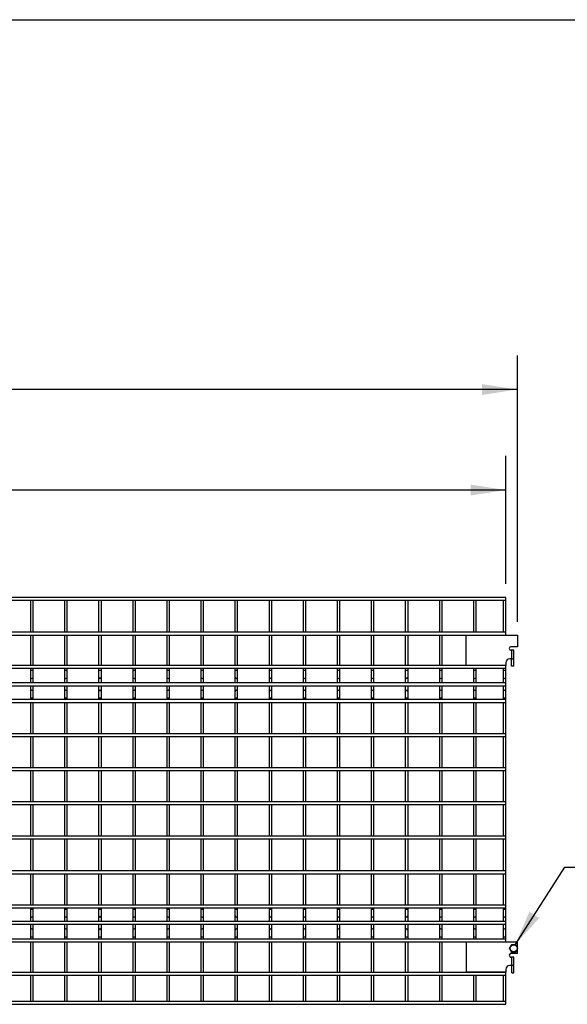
# Model space of a CAD drawing. Header units: inches. Extents: x 0.2 to 10.7, y 0.2 to 8.
# Tile 4 of 24: x 4.1 to 6.1, y 2.1 to 5.7. Entities that reach past the tile are written whole.
import ezdxf

# ---------------------------------------------------------------- set-up
doc = ezdxf.new("R2010")
doc.units = ezdxf.units.IN
doc.header["$MEASUREMENT"] = 0
doc.layers.add('DIMENSIONS', color=140, linetype='Continuous', lineweight=25)
doc.layers.add('TEXT', color=140, linetype='Continuous', lineweight=25)
doc.styles.add('SLDTEXTSTYLE0', font='TXT', dxfattribs={"width": 0.7})
doc.dimstyles.new('SLDDIMSTYLE0', dxfattribs={"dimtxt": 0.084961, "dimasz": 0.13, "dimexe": 0, "dimexo": 0.0625, "dimgap": 0.02124, "dimtad": 0, "dimtih": 1, "dimtoh": 1, "dimlfac": 16, "dimrnd": 1e-09, "dimzin": 12, "dimdsep": 46, "dimtxsty": 'SLDTEXTSTYLE0', "dimsah": 1, "dimcen": 0.09, "dimadec": 0, "dimazin": 3, "dimtfac": 1, "dimtofl": 0, "dimtmove": 0, "dimatfit": 3, "dimfxl": 0, "dimfrac": 2, "dimtolj": 1, "dimtzin": 12, "dimarcsym": 0})
doc.dimstyles.new('SLDDIMSTYLE2', dxfattribs={"dimtxt": 0.18, "dimasz": 0.13, "dimexe": 0, "dimexo": 0.0625, "dimgap": 0, "dimtad": 0, "dimtih": 1, "dimtoh": 1, "dimdec": 0, "dimrnd": 1e-09, "dimzin": 0, "dimdsep": 46, "dimtxsty": 'Standard', "dimsah": 1, "dimcen": 0.09, "dimadec": 0, "dimazin": 0, "dimtfac": 0.13, "dimtdec": 0, "dimtofl": 0, "dimtmove": 0, "dimatfit": 3, "dimfxl": 0, "dimfrac": 2, "dimtolj": 1, "dimtzin": 0, "dimarcsym": 0})

# ---------------------------------------------------------------- blocks, each defined once
blk = doc.blocks.new('_D')
at = {"layer": 'DIMENSIONS'}
for p, q in [((1.551, 3.6034), (1.551, 4.0721)), ((5.9204, 3.6034), (5.9204, 4.0721)), ((1.551, 3.9471), (3.3685, 3.9471)), ((3.4836, 3.9471), (3.4551, 3.9471)), ((3.4551, 3.9471), (3.4551, 3.8121)), ((3.8774, 3.9471), (3.906, 3.9471)), ((3.906, 3.9471), (3.906, 3.8121)), ((5.9204, 3.9471), (3.9926, 3.9471)), ((3.4551, 3.8121), (3.4836, 3.8121)), ((3.906, 3.8121), (3.8774, 3.8121))]:
    blk.add_line(p, q, dxfattribs=at)
for points in [[(1.551, 3.9471), (1.681, 3.9271), (1.681, 3.9671)], [(5.9204, 3.9471), (5.7904, 3.9671), (5.7904, 3.9271)]]:
    blk.add_solid(points, dxfattribs=at)
at = {"layer": 'DIMENSIONS', "char_height": 0.08333, "attachment_point": 1, "style": 'SLDTEXTSTYLE0'}
for s, insert in [('69.91', (3.519, 4.0736)), ('1775.7', (3.4836, 3.9195))]:
    blk.add_mtext(s, dxfattribs=dict(at, insert=insert))
blk = doc.blocks.new('_D_1')
at = {"layer": 'DIMENSIONS'}
for p, q in [((1.5092, 3.4644), (1.5092, 4.4407)), ((5.9622, 3.4644), (5.9622, 4.4407)), ((1.5092, 4.3157), (3.3685, 4.3157)), ((3.4836, 4.3157), (3.4551, 4.3157)), ((3.4551, 4.3157), (3.4551, 4.1807)), ((3.8774, 4.3157), (3.906, 4.3157)), ((3.906, 4.3157), (3.906, 4.1807)), ((5.9622, 4.3157), (3.9926, 4.3157)), ((3.4551, 4.1807), (3.4836, 4.1807)), ((3.906, 4.1807), (3.8774, 4.1807))]:
    blk.add_line(p, q, dxfattribs=at)
for points in [[(1.5092, 4.3157), (1.6392, 4.2957), (1.6392, 4.3357)], [(5.9622, 4.3157), (5.8322, 4.3357), (5.8322, 4.2957)]]:
    blk.add_solid(points, dxfattribs=at)
at = {"layer": 'DIMENSIONS', "char_height": 0.08333, "attachment_point": 1, "style": 'SLDTEXTSTYLE0'}
for s, insert in [('71.25', (3.519, 4.4422)), ('1809.7', (3.4836, 4.2881))]:
    blk.add_mtext(s, dxfattribs=dict(at, insert=insert))

msp = doc.modelspace()

# ---------------------------------------------------------------- linework, layer by layer
for p, q in [((5.92036, 3.55344), (1.55098, 3.55344)), ((1.55098, 3.54344), (5.92036, 3.54344)), ((4.17598, 3.54344), (4.17598, 3.42532)), ((4.18598, 3.42532), (4.18598, 3.54344)), ((4.30098, 3.54344), (4.30098, 3.42532)), ((4.31098, 3.42532), (4.31098, 3.54344)), ((4.42598, 3.54344), (4.42598, 3.42532)), ((4.43598, 3.42532), (4.43598, 3.54344)), ((4.55098, 3.54344), (4.55098, 3.42532)), ((4.56098, 3.42532), (4.56098, 3.54344)), ((4.67598, 3.54344), (4.67598, 3.42532)), ((4.68598, 3.42532), (4.68598, 3.54344)), ((4.80098, 3.54344), (4.80098, 3.42532)), ((4.81098, 3.42532), (4.81098, 3.54344)), ((4.92598, 3.54344), (4.92598, 3.42532)), ((4.93598, 3.42532), (4.93598, 3.54344)), ((5.05098, 3.54344), (5.05098, 3.42532)), ((5.06098, 3.42532), (5.06098, 3.54344)), ((5.17598, 3.54344), (5.17598, 3.42532)), ((5.18598, 3.42532), (5.18598, 3.54344)), ((5.30098, 3.54344), (5.30098, 3.42532)), ((5.31098, 3.42532), (5.31098, 3.54344)), ((5.42598, 3.54344), (5.42598, 3.42532)), ((5.43598, 3.42532), (5.43598, 3.54344)), ((5.55098, 3.54344), (5.55098, 3.42532)), ((5.56098, 3.42532), (5.56098, 3.54344)), ((5.67598, 3.54344), (5.67598, 3.42532)), ((5.68598, 3.42532), (5.68598, 3.54344)), ((5.80098, 3.54344), (5.80098, 3.42532)), ((5.81098, 3.42532), (5.81098, 3.54344)), ((5.91036, 3.54344), (5.91036, 3.42532)), ((5.92036, 3.54344), (5.92036, 3.55344)), ((5.92036, 3.42532), (5.92036, 3.54344)), ((5.92036, 3.42532), (1.55098, 3.42532)), ((1.55098, 3.41532), (5.92036, 3.41532)), ((4.17598, 3.41532), (4.17598, 3.30344)), ((4.18598, 3.30344), (4.18598, 3.41532)), ((4.30098, 3.41532), (4.30098, 3.30344)), ((4.31098, 3.30344), (4.31098, 3.41532)), ((4.42598, 3.41532), (4.42598, 3.30344)), ((4.43598, 3.30344), (4.43598, 3.41532)), ((4.55098, 3.41532), (4.55098, 3.30344)), ((4.56098, 3.30344), (4.56098, 3.41532)), ((4.67598, 3.41532), (4.67598, 3.30344)), ((4.68598, 3.30344), (4.68598, 3.41532)), ((4.80098, 3.41532), (4.80098, 3.30344)), ((4.81098, 3.30344), (4.81098, 3.41532)), ((4.92598, 3.41532), (4.92598, 3.30344)), ((4.93598, 3.30344), (4.93598, 3.41532)), ((5.05098, 3.41532), (5.05098, 3.30344)), ((5.06098, 3.30344), (5.06098, 3.41532)), ((5.17598, 3.41532), (5.17598, 3.30344)), ((5.18598, 3.30344), (5.18598, 3.41532)), ((5.30098, 3.41532), (5.30098, 3.30344)), ((5.31098, 3.30344), (5.31098, 3.41532)), ((5.42598, 3.41532), (5.42598, 3.30344)), ((5.43598, 3.30344), (5.43598, 3.41532)), ((5.55098, 3.41532), (5.55098, 3.30344)), ((5.56098, 3.30344), (5.56098, 3.41532)), ((5.67598, 3.41532), (5.67598, 3.30344)), ((5.68598, 3.30344), (5.68598, 3.41532)), ((5.77467, 3.30407), (5.77467, 3.41438)), ((5.77467, 3.41438), (5.96217, 3.41438)), ((5.80098, 3.41532), (5.80098, 3.41438)), ((5.81098, 3.41438), (5.81098, 3.41532)), ((5.91036, 3.41532), (5.91036, 3.41438)), ((5.92036, 3.41532), (5.92036, 3.42532)), ((5.92036, 3.41438), (5.92036, 3.41532)), ((5.96217, 3.41438), (5.96217, 3.37219)), ((5.96217, 3.37219), (5.93842, 3.37219)), ((5.94117, 3.35969), (5.93842, 3.35969)), ((5.94117, 3.35969), (5.94117, 3.32844)), ((5.94954, 3.35969), (5.94117, 3.35969)), ((5.94954, 3.32844), (5.94954, 3.35969)), ((5.94117, 3.32844), (5.93398, 3.32844)), ((5.94117, 3.32844), (5.94954, 3.32844)), ((5.94117, 3.30107), (5.94117, 3.32844)), ((5.94954, 3.30107), (5.94954, 3.32844)), ((5.92036, 3.30344), (1.55098, 3.30344)), ((1.55098, 3.29344), (5.92036, 3.29344)), ((4.17598, 3.29344), (4.17598, 3.28513)), ((4.18598, 3.28513), (4.18598, 3.29344)), ((4.30098, 3.29344), (4.30098, 3.28513)), ((4.31098, 3.28513), (4.31098, 3.29344)), ((4.42598, 3.29344), (4.42598, 3.28513)), ((4.43598, 3.28513), (4.43598, 3.29344)), ((4.55098, 3.29344), (4.55098, 3.28513)), ((4.56098, 3.28513), (4.56098, 3.29344)), ((4.67598, 3.29344), (4.67598, 3.28513)), ((4.68598, 3.28513), (4.68598, 3.29344)), ((4.80098, 3.29344), (4.80098, 3.28513)), ((4.81098, 3.28513), (4.81098, 3.29344)), ((4.92598, 3.29344), (4.92598, 3.28513)), ((4.93598, 3.28513), (4.93598, 3.29344)), ((5.05098, 3.29344), (5.05098, 3.28513)), ((5.06098, 3.28513), (5.06098, 3.29344)), ((5.17598, 3.29344), (5.17598, 3.28513)), ((5.18598, 3.28513), (5.18598, 3.29344)), ((5.30098, 3.29344), (5.30098, 3.28513)), ((5.31098, 3.28513), (5.31098, 3.29344)), ((5.42598, 3.29344), (5.42598, 3.28513)), ((5.43598, 3.28513), (5.43598, 3.29344)), ((5.55098, 3.29344), (5.55098, 3.28513)), ((5.56098, 3.28513), (5.56098, 3.29344)), ((5.67598, 3.29344), (5.67598, 3.28513)), ((5.68598, 3.28513), (5.68598, 3.29344)), ((5.92036, 3.30407), (5.77467, 3.30407)), ((5.80098, 3.30407), (5.80098, 3.30344)), ((5.80098, 3.29344), (5.80098, 3.28513)), ((5.81098, 3.30344), (5.81098, 3.30407)), ((5.81098, 3.28513), (5.81098, 3.29344)), ((5.91036, 3.30407), (5.91036, 3.30344)), ((5.91036, 3.29344), (5.91036, 3.28513)), ((5.92036, 3.31482), (5.92036, 3.30407)), ((5.92036, 3.30344), (5.92036, 3.30407)), ((5.92036, 3.29344), (5.92036, 3.30344)), ((5.92036, 3.28513), (5.92036, 3.29344)), ((5.94954, 3.30107), (5.94117, 3.30107)), ((4.17598, 3.28513), (4.17598, 3.26048)), ((4.18098, 3.28513), (4.17598, 3.28513)), ((4.17598, 3.26048), (4.17598, 3.23958)), ((4.18598, 3.28513), (4.18098, 3.28513)), ((4.18598, 3.26048), (4.18598, 3.28513)), ((4.18598, 3.23958), (4.18598, 3.26048)), ((4.30098, 3.28513), (4.30098, 3.26048)), ((4.30598, 3.28513), (4.30098, 3.28513)), ((4.30098, 3.26048), (4.30098, 3.23958)), ((4.31098, 3.28513), (4.30598, 3.28513)), ((4.31098, 3.26048), (4.31098, 3.28513)), ((4.31098, 3.23958), (4.31098, 3.26048)), ((4.42598, 3.28513), (4.42598, 3.26048)), ((4.43098, 3.28513), (4.42598, 3.28513)), ((4.42598, 3.26048), (4.42598, 3.23958)), ((4.43598, 3.28513), (4.43098, 3.28513)), ((4.43598, 3.26048), (4.43598, 3.28513)), ((4.43598, 3.23958), (4.43598, 3.26048)), ((4.55098, 3.28513), (4.55098, 3.26048)), ((4.55598, 3.28513), (4.55098, 3.28513)), ((4.55098, 3.26048), (4.55098, 3.23958)), ((4.56098, 3.28513), (4.55598, 3.28513)), ((4.56098, 3.26048), (4.56098, 3.28513)), ((4.56098, 3.23958), (4.56098, 3.26048)), ((4.67598, 3.28513), (4.67598, 3.26048)), ((4.68098, 3.28513), (4.67598, 3.28513)), ((4.67598, 3.26048), (4.67598, 3.23958)), ((4.68598, 3.28513), (4.68098, 3.28513)), ((4.68598, 3.26048), (4.68598, 3.28513)), ((4.68598, 3.23958), (4.68598, 3.26048)), ((4.80098, 3.28513), (4.80098, 3.26048)), ((4.80598, 3.28513), (4.80098, 3.28513)), ((4.80098, 3.26048), (4.80098, 3.23958)), ((4.81098, 3.28513), (4.80598, 3.28513)), ((4.81098, 3.26048), (4.81098, 3.28513)), ((4.81098, 3.23958), (4.81098, 3.26048)), ((4.92598, 3.28513), (4.92598, 3.26048)), ((4.93098, 3.28513), (4.92598, 3.28513)), ((4.92598, 3.26048), (4.92598, 3.23958)), ((4.93598, 3.28513), (4.93098, 3.28513)), ((4.93598, 3.26048), (4.93598, 3.28513)), ((4.93598, 3.23958), (4.93598, 3.26048)), ((5.05098, 3.28513), (5.05098, 3.26048)), ((5.05598, 3.28513), (5.05098, 3.28513)), ((5.05098, 3.26048), (5.05098, 3.23958)), ((5.06098, 3.28513), (5.05598, 3.28513)), ((5.06098, 3.26048), (5.06098, 3.28513)), ((5.06098, 3.23958), (5.06098, 3.26048)), ((5.17598, 3.28513), (5.17598, 3.26048)), ((5.18098, 3.28513), (5.17598, 3.28513)), ((5.17598, 3.26048), (5.17598, 3.23958)), ((5.18598, 3.28513), (5.18098, 3.28513)), ((5.18598, 3.26048), (5.18598, 3.28513)), ((5.18598, 3.23958), (5.18598, 3.26048)), ((5.30098, 3.28513), (5.30098, 3.26048)), ((5.30598, 3.28513), (5.30098, 3.28513)), ((5.30098, 3.26048), (5.30098, 3.23958)), ((5.31098, 3.28513), (5.30598, 3.28513)), ((5.31098, 3.26048), (5.31098, 3.28513)), ((5.31098, 3.23958), (5.31098, 3.26048)), ((5.42598, 3.28513), (5.42598, 3.26048)), ((5.43098, 3.28513), (5.42598, 3.28513)), ((5.42598, 3.26048), (5.42598, 3.23958)), ((5.43598, 3.28513), (5.43098, 3.28513)), ((5.43598, 3.26048), (5.43598, 3.28513)), ((5.43598, 3.23958), (5.43598, 3.26048)), ((5.55098, 3.28513), (5.55098, 3.26048)), ((5.55598, 3.28513), (5.55098, 3.28513)), ((5.55098, 3.26048), (5.55098, 3.23958)), ((5.56098, 3.28513), (5.55598, 3.28513)), ((5.56098, 3.26048), (5.56098, 3.28513)), ((5.56098, 3.23958), (5.56098, 3.26048)), ((5.67598, 3.28513), (5.67598, 3.26048)), ((5.68098, 3.28513), (5.67598, 3.28513)), ((5.67598, 3.26048), (5.67598, 3.23958)), ((5.68598, 3.28513), (5.68098, 3.28513)), ((5.68598, 3.26048), (5.68598, 3.28513)), ((5.68598, 3.23958), (5.68598, 3.26048)), ((5.80098, 3.28513), (5.80098, 3.26048)), ((5.80598, 3.28513), (5.80098, 3.28513)), ((5.80098, 3.26048), (5.80098, 3.23958)), ((5.81098, 3.28513), (5.80598, 3.28513)), ((5.81098, 3.26048), (5.81098, 3.28513)), ((5.81098, 3.23958), (5.81098, 3.26048)), ((5.91036, 3.28513), (5.91036, 3.26048)), ((5.91536, 3.28513), (5.91036, 3.28513)), ((5.91036, 3.26048), (5.91036, 3.23958)), ((5.92036, 3.28513), (5.91536, 3.28513)), ((5.92036, 3.26048), (5.92036, 3.28513)), ((5.92036, 3.23958), (5.92036, 3.26048)), ((5.92036, 3.23958), (1.55098, 3.23958)), ((1.55098, 3.22958), (5.92036, 3.22958)), ((4.17598, 3.22958), (4.17598, 3.20823)), ((4.18598, 3.20823), (4.18598, 3.22958)), ((4.30098, 3.22958), (4.30098, 3.20823)), ((4.31098, 3.20823), (4.31098, 3.22958)), ((4.42598, 3.22958), (4.42598, 3.20823)), ((4.43598, 3.20823), (4.43598, 3.22958)), ((4.55098, 3.22958), (4.55098, 3.20823)), ((4.56098, 3.20823), (4.56098, 3.22958)), ((4.67598, 3.22958), (4.67598, 3.20823)), ((4.68598, 3.20823), (4.68598, 3.22958)), ((4.80098, 3.22958), (4.80098, 3.20823)), ((4.81098, 3.20823), (4.81098, 3.22958)), ((4.92598, 3.22958), (4.92598, 3.20823)), ((4.93598, 3.20823), (4.93598, 3.22958)), ((5.05098, 3.22958), (5.05098, 3.20823)), ((5.06098, 3.20823), (5.06098, 3.22958)), ((5.17598, 3.22958), (5.17598, 3.20823)), ((5.18598, 3.20823), (5.18598, 3.22958)), ((5.30098, 3.22958), (5.30098, 3.20823)), ((5.31098, 3.20823), (5.31098, 3.22958)), ((5.42598, 3.22958), (5.42598, 3.20823)), ((5.43598, 3.20823), (5.43598, 3.22958)), ((5.55098, 3.22958), (5.55098, 3.20823)), ((5.56098, 3.20823), (5.56098, 3.22958)), ((5.67598, 3.22958), (5.67598, 3.20823)), ((5.68598, 3.20823), (5.68598, 3.22958)), ((5.80098, 3.22958), (5.80098, 3.20823)), ((5.81098, 3.20823), (5.81098, 3.22958)), ((5.91036, 3.22958), (5.91036, 3.20823)), ((5.92036, 3.22958), (5.92036, 3.23958)), ((5.92036, 3.20823), (5.92036, 3.22958)), ((5.92036, 3.17844), (1.55098, 3.17844)), ((4.17598, 3.20823), (4.17598, 3.18357)), ((4.17598, 3.18357), (4.17598, 3.17844)), ((4.18598, 3.18357), (4.17598, 3.18357)), ((4.18598, 3.18357), (4.18598, 3.20823)), ((4.18598, 3.17844), (4.18598, 3.18357)), ((4.30098, 3.20823), (4.30098, 3.18357)), ((4.30098, 3.18357), (4.30098, 3.17844)), ((4.31098, 3.18357), (4.30098, 3.18357)), ((4.31098, 3.18357), (4.31098, 3.20823)), ((4.31098, 3.17844), (4.31098, 3.18357)), ((4.42598, 3.20823), (4.42598, 3.18357)), ((4.42598, 3.18357), (4.42598, 3.17844)), ((4.43598, 3.18357), (4.42598, 3.18357)), ((4.43598, 3.18357), (4.43598, 3.20823)), ((4.43598, 3.17844), (4.43598, 3.18357)), ((4.55098, 3.20823), (4.55098, 3.18357)), ((4.55098, 3.18357), (4.55098, 3.17844)), ((4.56098, 3.18357), (4.55098, 3.18357)), ((4.56098, 3.18357), (4.56098, 3.20823)), ((4.56098, 3.17844), (4.56098, 3.18357)), ((4.67598, 3.20823), (4.67598, 3.18357)), ((4.67598, 3.18357), (4.67598, 3.17844)), ((4.68598, 3.18357), (4.67598, 3.18357)), ((4.68598, 3.18357), (4.68598, 3.20823)), ((4.68598, 3.17844), (4.68598, 3.18357)), ((4.80098, 3.20823), (4.80098, 3.18357)), ((4.80098, 3.18357), (4.80098, 3.17844)), ((4.81098, 3.18357), (4.80098, 3.18357)), ((4.81098, 3.18357), (4.81098, 3.20823)), ((4.81098, 3.17844), (4.81098, 3.18357)), ((4.92598, 3.20823), (4.92598, 3.18357)), ((4.92598, 3.18357), (4.92598, 3.17844)), ((4.93598, 3.18357), (4.92598, 3.18357)), ((4.93598, 3.18357), (4.93598, 3.20823)), ((4.93598, 3.17844), (4.93598, 3.18357)), ((5.05098, 3.20823), (5.05098, 3.18357)), ((5.05098, 3.18357), (5.05098, 3.17844)), ((5.06098, 3.18357), (5.05098, 3.18357)), ((5.06098, 3.18357), (5.06098, 3.20823)), ((5.06098, 3.17844), (5.06098, 3.18357)), ((5.17598, 3.20823), (5.17598, 3.18357)), ((5.17598, 3.18357), (5.17598, 3.17844)), ((5.18598, 3.18357), (5.17598, 3.18357)), ((5.18598, 3.18357), (5.18598, 3.20823)), ((5.18598, 3.17844), (5.18598, 3.18357)), ((5.30098, 3.20823), (5.30098, 3.18357)), ((5.30098, 3.18357), (5.30098, 3.17844)), ((5.31098, 3.18357), (5.30098, 3.18357)), ((5.31098, 3.18357), (5.31098, 3.20823)), ((5.31098, 3.17844), (5.31098, 3.18357)), ((5.42598, 3.20823), (5.42598, 3.18357)), ((5.42598, 3.18357), (5.42598, 3.17844)), ((5.43598, 3.18357), (5.42598, 3.18357)), ((5.43598, 3.18357), (5.43598, 3.20823)), ((5.43598, 3.17844), (5.43598, 3.18357)), ((5.55098, 3.20823), (5.55098, 3.18357)), ((5.55098, 3.18357), (5.55098, 3.17844)), ((5.56098, 3.18357), (5.55098, 3.18357)), ((5.56098, 3.18357), (5.56098, 3.20823)), ((5.56098, 3.17844), (5.56098, 3.18357)), ((5.67598, 3.20823), (5.67598, 3.18357)), ((5.67598, 3.18357), (5.67598, 3.17844)), ((5.68598, 3.18357), (5.67598, 3.18357)), ((5.68598, 3.18357), (5.68598, 3.20823)), ((5.68598, 3.17844), (5.68598, 3.18357)), ((5.80098, 3.20823), (5.80098, 3.18357)), ((5.80098, 3.18357), (5.80098, 3.17844)), ((5.81098, 3.18357), (5.80098, 3.18357)), ((5.81098, 3.18357), (5.81098, 3.20823)), ((5.81098, 3.17844), (5.81098, 3.18357)), ((5.91036, 3.20823), (5.91036, 3.18357)), ((5.91036, 3.18357), (5.91036, 3.17844)), ((5.92036, 3.18357), (5.91036, 3.18357)), ((5.92036, 3.18357), (5.92036, 3.20823)), ((5.92036, 3.17844), (5.92036, 3.18357)), ((5.92036, 3.16844), (5.92036, 3.17844)), ((1.55098, 3.16844), (5.92036, 3.16844)), ((4.17598, 3.16844), (4.17598, 3.05344)), ((4.18598, 3.05344), (4.18598, 3.16844)), ((4.30098, 3.16844), (4.30098, 3.05344)), ((4.31098, 3.05344), (4.31098, 3.16844)), ((4.42598, 3.16844), (4.42598, 3.05344)), ((4.43598, 3.05344), (4.43598, 3.16844)), ((4.55098, 3.16844), (4.55098, 3.05344)), ((4.56098, 3.05344), (4.56098, 3.16844)), ((4.67598, 3.16844), (4.67598, 3.05344)), ((4.68598, 3.05344), (4.68598, 3.16844)), ((4.80098, 3.16844), (4.80098, 3.05344)), ((4.81098, 3.05344), (4.81098, 3.16844)), ((4.92598, 3.16844), (4.92598, 3.05344)), ((4.93598, 3.05344), (4.93598, 3.16844)), ((5.05098, 3.16844), (5.05098, 3.05344)), ((5.06098, 3.05344), (5.06098, 3.16844)), ((5.17598, 3.16844), (5.17598, 3.05344)), ((5.18598, 3.05344), (5.18598, 3.16844)), ((5.30098, 3.16844), (5.30098, 3.05344)), ((5.31098, 3.05344), (5.31098, 3.16844)), ((5.42598, 3.16844), (5.42598, 3.05344)), ((5.43598, 3.05344), (5.43598, 3.16844)), ((5.55098, 3.16844), (5.55098, 3.05344)), ((5.56098, 3.05344), (5.56098, 3.16844)), ((5.67598, 3.16844), (5.67598, 3.05344)), ((5.68598, 3.05344), (5.68598, 3.16844)), ((5.80098, 3.16844), (5.80098, 3.05344)), ((5.81098, 3.05344), (5.81098, 3.16844)), ((5.91036, 3.16844), (5.91036, 3.05344)), ((5.92036, 3.05344), (5.92036, 3.16844)), ((5.92036, 3.05344), (1.55098, 3.05344)), ((1.55098, 3.04344), (5.92036, 3.04344)), ((4.17598, 3.04344), (4.17598, 2.92844)), ((4.18598, 2.92844), (4.18598, 3.04344)), ((4.30098, 3.04344), (4.30098, 2.92844)), ((4.31098, 2.92844), (4.31098, 3.04344)), ((4.42598, 3.04344), (4.42598, 2.92844)), ((4.43598, 2.92844), (4.43598, 3.04344)), ((4.55098, 3.04344), (4.55098, 2.92844)), ((4.56098, 2.92844), (4.56098, 3.04344)), ((4.67598, 3.04344), (4.67598, 2.92844)), ((4.68598, 2.92844), (4.68598, 3.04344)), ((4.80098, 3.04344), (4.80098, 2.92844)), ((4.81098, 2.92844), (4.81098, 3.04344)), ((4.92598, 3.04344), (4.92598, 2.92844)), ((4.93598, 2.92844), (4.93598, 3.04344)), ((5.05098, 3.04344), (5.05098, 2.92844)), ((5.06098, 2.92844), (5.06098, 3.04344)), ((5.17598, 3.04344), (5.17598, 2.92844)), ((5.18598, 2.92844), (5.18598, 3.04344)), ((5.30098, 3.04344), (5.30098, 2.92844)), ((5.31098, 2.92844), (5.31098, 3.04344)), ((5.42598, 3.04344), (5.42598, 2.92844)), ((5.43598, 2.92844), (5.43598, 3.04344)), ((5.55098, 3.04344), (5.55098, 2.92844)), ((5.56098, 2.92844), (5.56098, 3.04344)), ((5.67598, 3.04344), (5.67598, 2.92844)), ((5.68598, 2.92844), (5.68598, 3.04344)), ((5.80098, 3.04344), (5.80098, 2.92844)), ((5.81098, 2.92844), (5.81098, 3.04344)), ((5.91036, 3.04344), (5.91036, 2.92844)), ((5.92036, 3.04344), (5.92036, 3.05344)), ((5.92036, 2.92844), (5.92036, 3.04344)), ((5.92036, 2.92844), (1.55098, 2.92844)), ((5.92036, 2.91844), (5.92036, 2.92844)), ((1.55098, 2.91844), (5.92036, 2.91844)), ((4.17598, 2.91844), (4.17598, 2.80344)), ((4.18598, 2.80344), (4.18598, 2.91844)), ((4.30098, 2.91844), (4.30098, 2.80344)), ((4.31098, 2.80344), (4.31098, 2.91844)), ((4.42598, 2.91844), (4.42598, 2.80344)), ((4.43598, 2.80344), (4.43598, 2.91844)), ((4.55098, 2.91844), (4.55098, 2.80344)), ((4.56098, 2.80344), (4.56098, 2.91844)), ((4.67598, 2.91844), (4.67598, 2.80344)), ((4.68598, 2.80344), (4.68598, 2.91844)), ((4.80098, 2.91844), (4.80098, 2.80344)), ((4.81098, 2.80344), (4.81098, 2.91844)), ((4.92598, 2.91844), (4.92598, 2.80344)), ((4.93598, 2.80344), (4.93598, 2.91844)), ((5.05098, 2.91844), (5.05098, 2.80344)), ((5.06098, 2.80344), (5.06098, 2.91844)), ((5.17598, 2.91844), (5.17598, 2.80344)), ((5.18598, 2.80344), (5.18598, 2.91844)), ((5.30098, 2.91844), (5.30098, 2.80344)), ((5.31098, 2.80344), (5.31098, 2.91844)), ((5.42598, 2.91844), (5.42598, 2.80344)), ((5.43598, 2.80344), (5.43598, 2.91844)), ((5.55098, 2.91844), (5.55098, 2.80344)), ((5.56098, 2.80344), (5.56098, 2.91844)), ((5.67598, 2.91844), (5.67598, 2.80344)), ((5.68598, 2.80344), (5.68598, 2.91844)), ((5.80098, 2.91844), (5.80098, 2.80344)), ((5.81098, 2.80344), (5.81098, 2.91844)), ((5.91036, 2.91844), (5.91036, 2.80344)), ((5.92036, 2.80344), (5.92036, 2.91844)), ((5.92036, 2.80344), (1.55098, 2.80344)), ((1.55098, 2.79344), (5.92036, 2.79344)), ((4.17598, 2.79344), (4.17598, 2.67844)), ((4.18598, 2.67844), (4.18598, 2.79344)), ((4.30098, 2.79344), (4.30098, 2.67844)), ((4.31098, 2.67844), (4.31098, 2.79344)), ((4.42598, 2.79344), (4.42598, 2.67844)), ((4.43598, 2.67844), (4.43598, 2.79344)), ((4.55098, 2.79344), (4.55098, 2.67844)), ((4.56098, 2.67844), (4.56098, 2.79344)), ((4.67598, 2.79344), (4.67598, 2.67844)), ((4.68598, 2.67844), (4.68598, 2.79344)), ((4.80098, 2.79344), (4.80098, 2.67844)), ((4.81098, 2.67844), (4.81098, 2.79344)), ((4.92598, 2.79344), (4.92598, 2.67844)), ((4.93598, 2.67844), (4.93598, 2.79344)), ((5.05098, 2.79344), (5.05098, 2.67844)), ((5.06098, 2.67844), (5.06098, 2.79344)), ((5.17598, 2.79344), (5.17598, 2.67844)), ((5.18598, 2.67844), (5.18598, 2.79344)), ((5.30098, 2.79344), (5.30098, 2.67844)), ((5.31098, 2.67844), (5.31098, 2.79344)), ((5.42598, 2.79344), (5.42598, 2.67844)), ((5.43598, 2.67844), (5.43598, 2.79344)), ((5.55098, 2.79344), (5.55098, 2.67844)), ((5.56098, 2.67844), (5.56098, 2.79344)), ((5.67598, 2.79344), (5.67598, 2.67844)), ((5.68598, 2.67844), (5.68598, 2.79344)), ((5.80098, 2.79344), (5.80098, 2.67844)), ((5.81098, 2.67844), (5.81098, 2.79344)), ((5.91036, 2.79344), (5.91036, 2.67844)), ((5.92036, 2.79344), (5.92036, 2.80344)), ((5.92036, 2.67844), (5.92036, 2.79344)), ((5.92036, 2.67844), (1.55098, 2.67844)), ((5.92036, 2.66844), (5.92036, 2.67844)), ((1.55098, 2.66844), (5.92036, 2.66844)), ((4.17598, 2.66844), (4.17598, 2.55032)), ((4.18598, 2.55032), (4.18598, 2.66844)), ((4.30098, 2.66844), (4.30098, 2.55032)), ((4.31098, 2.55032), (4.31098, 2.66844)), ((4.42598, 2.66844), (4.42598, 2.55032)), ((4.43598, 2.55032), (4.43598, 2.66844)), ((4.55098, 2.66844), (4.55098, 2.55032)), ((4.56098, 2.55032), (4.56098, 2.66844)), ((4.67598, 2.66844), (4.67598, 2.55032)), ((4.68598, 2.55032), (4.68598, 2.66844)), ((4.80098, 2.66844), (4.80098, 2.55032)), ((4.81098, 2.55032), (4.81098, 2.66844)), ((4.92598, 2.66844), (4.92598, 2.55032)), ((4.93598, 2.55032), (4.93598, 2.66844)), ((5.05098, 2.66844), (5.05098, 2.55032)), ((5.06098, 2.55032), (5.06098, 2.66844)), ((5.17598, 2.66844), (5.17598, 2.55032)), ((5.18598, 2.55032), (5.18598, 2.66844)), ((5.30098, 2.66844), (5.30098, 2.55032)), ((5.31098, 2.55032), (5.31098, 2.66844)), ((5.42598, 2.66844), (5.42598, 2.55032)), ((5.43598, 2.55032), (5.43598, 2.66844)), ((5.55098, 2.66844), (5.55098, 2.55032)), ((5.56098, 2.55032), (5.56098, 2.66844)), ((5.67598, 2.66844), (5.67598, 2.55032)), ((5.68598, 2.55032), (5.68598, 2.66844)), ((5.80098, 2.66844), (5.80098, 2.55032)), ((5.81098, 2.55032), (5.81098, 2.66844)), ((5.91036, 2.66844), (5.91036, 2.55032)), ((5.92036, 2.55032), (5.92036, 2.66844)), ((5.92036, 2.55032), (1.55098, 2.55032)), ((1.55098, 2.54032), (5.92036, 2.54032)), ((4.17598, 2.54032), (4.17598, 2.42532)), ((4.18598, 2.42532), (4.18598, 2.54032)), ((4.30098, 2.54032), (4.30098, 2.42532)), ((4.31098, 2.42532), (4.31098, 2.54032)), ((4.42598, 2.54032), (4.42598, 2.42532)), ((4.43598, 2.42532), (4.43598, 2.54032)), ((4.55098, 2.54032), (4.55098, 2.42532)), ((4.56098, 2.42532), (4.56098, 2.54032)), ((4.67598, 2.54032), (4.67598, 2.42532)), ((4.68598, 2.42532), (4.68598, 2.54032)), ((4.80098, 2.54032), (4.80098, 2.42532)), ((4.81098, 2.42532), (4.81098, 2.54032)), ((4.92598, 2.54032), (4.92598, 2.42532)), ((4.93598, 2.42532), (4.93598, 2.54032)), ((5.05098, 2.54032), (5.05098, 2.42532)), ((5.06098, 2.42532), (5.06098, 2.54032)), ((5.17598, 2.54032), (5.17598, 2.42532)), ((5.18598, 2.42532), (5.18598, 2.54032)), ((5.30098, 2.54032), (5.30098, 2.42532)), ((5.31098, 2.42532), (5.31098, 2.54032)), ((5.42598, 2.54032), (5.42598, 2.42532)), ((5.43598, 2.42532), (5.43598, 2.54032)), ((5.55098, 2.54032), (5.55098, 2.42532)), ((5.56098, 2.42532), (5.56098, 2.54032)), ((5.67598, 2.54032), (5.67598, 2.42532)), ((5.68598, 2.42532), (5.68598, 2.54032)), ((5.80098, 2.54032), (5.80098, 2.42532)), ((5.81098, 2.42532), (5.81098, 2.54032)), ((5.91036, 2.54032), (5.91036, 2.42532)), ((5.92036, 2.54032), (5.92036, 2.55032)), ((5.92036, 2.42532), (5.92036, 2.54032)), ((5.92036, 2.42532), (1.55098, 2.42532)), ((5.92036, 2.41532), (5.92036, 2.42532)), ((1.55098, 2.41532), (5.92036, 2.41532)), ((4.17598, 2.41532), (4.17598, 2.41013)), ((4.17598, 2.41013), (4.17598, 2.38548)), ((4.17598, 2.41013), (4.18598, 2.41013)), ((4.17598, 2.38548), (4.17598, 2.36458)), ((4.18598, 2.41013), (4.18598, 2.41532)), ((4.18598, 2.38548), (4.18598, 2.41013)), ((4.18598, 2.36458), (4.18598, 2.38548)), ((4.30098, 2.41532), (4.30098, 2.41013)), ((4.30098, 2.41013), (4.30098, 2.38548)), ((4.30098, 2.41013), (4.31098, 2.41013)), ((4.30098, 2.38548), (4.30098, 2.36458)), ((4.31098, 2.41013), (4.31098, 2.41532)), ((4.31098, 2.38548), (4.31098, 2.41013)), ((4.31098, 2.36458), (4.31098, 2.38548)), ((4.42598, 2.41532), (4.42598, 2.41013)), ((4.42598, 2.41013), (4.42598, 2.38548)), ((4.42598, 2.41013), (4.43598, 2.41013)), ((4.42598, 2.38548), (4.42598, 2.36458)), ((4.43598, 2.41013), (4.43598, 2.41532)), ((4.43598, 2.38548), (4.43598, 2.41013)), ((4.43598, 2.36458), (4.43598, 2.38548)), ((4.55098, 2.41532), (4.55098, 2.41013)), ((4.55098, 2.41013), (4.55098, 2.38548)), ((4.55098, 2.41013), (4.56098, 2.41013)), ((4.55098, 2.38548), (4.55098, 2.36458)), ((4.56098, 2.41013), (4.56098, 2.41532)), ((4.56098, 2.38548), (4.56098, 2.41013)), ((4.56098, 2.36458), (4.56098, 2.38548)), ((4.67598, 2.41532), (4.67598, 2.41013)), ((4.67598, 2.41013), (4.67598, 2.38548)), ((4.67598, 2.41013), (4.68598, 2.41013)), ((4.67598, 2.38548), (4.67598, 2.36458)), ((4.68598, 2.41013), (4.68598, 2.41532)), ((4.68598, 2.38548), (4.68598, 2.41013)), ((4.68598, 2.36458), (4.68598, 2.38548)), ((4.80098, 2.41532), (4.80098, 2.41013)), ((4.80098, 2.41013), (4.80098, 2.38548)), ((4.80098, 2.41013), (4.81098, 2.41013)), ((4.80098, 2.38548), (4.80098, 2.36458)), ((4.81098, 2.41013), (4.81098, 2.41532)), ((4.81098, 2.38548), (4.81098, 2.41013)), ((4.81098, 2.36458), (4.81098, 2.38548)), ((4.92598, 2.41532), (4.92598, 2.41013)), ((4.92598, 2.41013), (4.92598, 2.38548)), ((4.92598, 2.41013), (4.93598, 2.41013)), ((4.92598, 2.38548), (4.92598, 2.36458)), ((4.93598, 2.41013), (4.93598, 2.41532)), ((4.93598, 2.38548), (4.93598, 2.41013)), ((4.93598, 2.36458), (4.93598, 2.38548)), ((5.05098, 2.41532), (5.05098, 2.41013)), ((5.05098, 2.41013), (5.05098, 2.38548)), ((5.05098, 2.41013), (5.06098, 2.41013)), ((5.05098, 2.38548), (5.05098, 2.36458)), ((5.06098, 2.41013), (5.06098, 2.41532)), ((5.06098, 2.38548), (5.06098, 2.41013)), ((5.06098, 2.36458), (5.06098, 2.38548)), ((5.17598, 2.41532), (5.17598, 2.41013)), ((5.17598, 2.41013), (5.17598, 2.38548)), ((5.17598, 2.41013), (5.18598, 2.41013)), ((5.17598, 2.38548), (5.17598, 2.36458)), ((5.18598, 2.41013), (5.18598, 2.41532)), ((5.18598, 2.38548), (5.18598, 2.41013)), ((5.18598, 2.36458), (5.18598, 2.38548)), ((5.30098, 2.41532), (5.30098, 2.41013)), ((5.30098, 2.41013), (5.30098, 2.38548)), ((5.30098, 2.41013), (5.31098, 2.41013)), ((5.30098, 2.38548), (5.30098, 2.36458)), ((5.31098, 2.41013), (5.31098, 2.41532)), ((5.31098, 2.38548), (5.31098, 2.41013)), ((5.31098, 2.36458), (5.31098, 2.38548)), ((5.42598, 2.41532), (5.42598, 2.41013)), ((5.42598, 2.41013), (5.42598, 2.38548)), ((5.42598, 2.41013), (5.43598, 2.41013)), ((5.42598, 2.38548), (5.42598, 2.36458)), ((5.43598, 2.41013), (5.43598, 2.41532)), ((5.43598, 2.38548), (5.43598, 2.41013)), ((5.43598, 2.36458), (5.43598, 2.38548)), ((5.55098, 2.41532), (5.55098, 2.41013)), ((5.55098, 2.41013), (5.55098, 2.38548)), ((5.55098, 2.41013), (5.56098, 2.41013)), ((5.55098, 2.38548), (5.55098, 2.36458)), ((5.56098, 2.41013), (5.56098, 2.41532)), ((5.56098, 2.38548), (5.56098, 2.41013)), ((5.56098, 2.36458), (5.56098, 2.38548)), ((5.67598, 2.41532), (5.67598, 2.41013)), ((5.67598, 2.41013), (5.67598, 2.38548)), ((5.67598, 2.41013), (5.68598, 2.41013)), ((5.67598, 2.38548), (5.67598, 2.36458)), ((5.68598, 2.41013), (5.68598, 2.41532)), ((5.68598, 2.38548), (5.68598, 2.41013)), ((5.68598, 2.36458), (5.68598, 2.38548)), ((5.80098, 2.41532), (5.80098, 2.41013)), ((5.80098, 2.41013), (5.80098, 2.38548)), ((5.80098, 2.41013), (5.81098, 2.41013)), ((5.80098, 2.38548), (5.80098, 2.36458)), ((5.81098, 2.41013), (5.81098, 2.41532)), ((5.81098, 2.38548), (5.81098, 2.41013)), ((5.81098, 2.36458), (5.81098, 2.38548)), ((5.91036, 2.41532), (5.91036, 2.41013)), ((5.91036, 2.41013), (5.91036, 2.38548)), ((5.91036, 2.41013), (5.92036, 2.41013)), ((5.91036, 2.38548), (5.91036, 2.36458)), ((5.92036, 2.41013), (5.92036, 2.41532)), ((5.92036, 2.38548), (5.92036, 2.41013)), ((5.92036, 2.36458), (5.92036, 2.38548)), ((5.92036, 2.36458), (1.55098, 2.36458)), ((1.55098, 2.35458), (5.92036, 2.35458)), ((4.17598, 2.35458), (4.17598, 2.33323)), ((4.18598, 2.33323), (4.18598, 2.35458)), ((4.30098, 2.35458), (4.30098, 2.33323)), ((4.31098, 2.33323), (4.31098, 2.35458)), ((4.42598, 2.35458), (4.42598, 2.33323)), ((4.43598, 2.33323), (4.43598, 2.35458)), ((4.55098, 2.35458), (4.55098, 2.33323)), ((4.56098, 2.33323), (4.56098, 2.35458)), ((4.67598, 2.35458), (4.67598, 2.33323)), ((4.68598, 2.33323), (4.68598, 2.35458)), ((4.80098, 2.35458), (4.80098, 2.33323)), ((4.81098, 2.33323), (4.81098, 2.35458)), ((4.92598, 2.35458), (4.92598, 2.33323)), ((4.93598, 2.33323), (4.93598, 2.35458)), ((5.05098, 2.35458), (5.05098, 2.33323)), ((5.06098, 2.33323), (5.06098, 2.35458)), ((5.17598, 2.35458), (5.17598, 2.33323)), ((5.18598, 2.33323), (5.18598, 2.35458)), ((5.30098, 2.35458), (5.30098, 2.33323)), ((5.31098, 2.33323), (5.31098, 2.35458)), ((5.42598, 2.35458), (5.42598, 2.33323)), ((5.43598, 2.33323), (5.43598, 2.35458)), ((5.55098, 2.35458), (5.55098, 2.33323)), ((5.56098, 2.33323), (5.56098, 2.35458)), ((5.67598, 2.35458), (5.67598, 2.33323)), ((5.68598, 2.33323), (5.68598, 2.35458)), ((5.80098, 2.35458), (5.80098, 2.33323)), ((5.81098, 2.33323), (5.81098, 2.35458)), ((5.91036, 2.35458), (5.91036, 2.33323)), ((5.92036, 2.35458), (5.92036, 2.36458)), ((5.92036, 2.33323), (5.92036, 2.35458)), ((4.17598, 2.33323), (4.17598, 2.30857)), ((4.18598, 2.30857), (4.18598, 2.33323)), ((4.30098, 2.33323), (4.30098, 2.30857)), ((4.31098, 2.30857), (4.31098, 2.33323)), ((4.42598, 2.33323), (4.42598, 2.30857)), ((4.43598, 2.30857), (4.43598, 2.33323)), ((4.55098, 2.33323), (4.55098, 2.30857)), ((4.56098, 2.30857), (4.56098, 2.33323)), ((4.67598, 2.33323), (4.67598, 2.30857)), ((4.68598, 2.30857), (4.68598, 2.33323)), ((4.80098, 2.33323), (4.80098, 2.30857)), ((4.81098, 2.30857), (4.81098, 2.33323)), ((4.92598, 2.33323), (4.92598, 2.30857)), ((4.93598, 2.30857), (4.93598, 2.33323)), ((5.05098, 2.33323), (5.05098, 2.30857)), ((5.06098, 2.30857), (5.06098, 2.33323)), ((5.17598, 2.33323), (5.17598, 2.30857)), ((5.18598, 2.30857), (5.18598, 2.33323)), ((5.30098, 2.33323), (5.30098, 2.30857)), ((5.31098, 2.30857), (5.31098, 2.33323)), ((5.42598, 2.33323), (5.42598, 2.30857)), ((5.43598, 2.30857), (5.43598, 2.33323)), ((5.55098, 2.33323), (5.55098, 2.30857)), ((5.56098, 2.30857), (5.56098, 2.33323)), ((5.67598, 2.33323), (5.67598, 2.30857)), ((5.68598, 2.30857), (5.68598, 2.33323)), ((5.80098, 2.33323), (5.80098, 2.30857)), ((5.81098, 2.30857), (5.81098, 2.33323)), ((5.91036, 2.33323), (5.91036, 2.30857)), ((5.92036, 2.30857), (5.92036, 2.33323)), ((5.92036, 2.30032), (1.55098, 2.30032)), ((1.55098, 2.29032), (5.92036, 2.29032)), ((4.17598, 2.30857), (4.17598, 2.30032)), ((4.17598, 2.30857), (4.18098, 2.30857)), ((4.17598, 2.29032), (4.17598, 2.17844)), ((4.18098, 2.30857), (4.18598, 2.30857)), ((4.18598, 2.30032), (4.18598, 2.30857)), ((4.18598, 2.17844), (4.18598, 2.29032)), ((4.30098, 2.30857), (4.30098, 2.30032)), ((4.30098, 2.30857), (4.30598, 2.30857)), ((4.30098, 2.29032), (4.30098, 2.17844)), ((4.30598, 2.30857), (4.31098, 2.30857)), ((4.31098, 2.30032), (4.31098, 2.30857)), ((4.31098, 2.17844), (4.31098, 2.29032)), ((4.42598, 2.30857), (4.42598, 2.30032)), ((4.42598, 2.30857), (4.43098, 2.30857)), ((4.42598, 2.29032), (4.42598, 2.17844)), ((4.43098, 2.30857), (4.43598, 2.30857)), ((4.43598, 2.30032), (4.43598, 2.30857)), ((4.43598, 2.17844), (4.43598, 2.29032)), ((4.55098, 2.30857), (4.55098, 2.30032)), ((4.55098, 2.30857), (4.55598, 2.30857)), ((4.55098, 2.29032), (4.55098, 2.17844)), ((4.55598, 2.30857), (4.56098, 2.30857)), ((4.56098, 2.30032), (4.56098, 2.30857)), ((4.56098, 2.17844), (4.56098, 2.29032)), ((4.67598, 2.30857), (4.67598, 2.30032)), ((4.67598, 2.30857), (4.68098, 2.30857)), ((4.67598, 2.29032), (4.67598, 2.17844)), ((4.68098, 2.30857), (4.68598, 2.30857)), ((4.68598, 2.30032), (4.68598, 2.30857)), ((4.68598, 2.17844), (4.68598, 2.29032)), ((4.80098, 2.30857), (4.80098, 2.30032)), ((4.80098, 2.30857), (4.80598, 2.30857)), ((4.80098, 2.29032), (4.80098, 2.17844)), ((4.80598, 2.30857), (4.81098, 2.30857)), ((4.81098, 2.30032), (4.81098, 2.30857)), ((4.81098, 2.17844), (4.81098, 2.29032)), ((4.92598, 2.30857), (4.92598, 2.30032)), ((4.92598, 2.30857), (4.93098, 2.30857)), ((4.92598, 2.29032), (4.92598, 2.17844)), ((4.93098, 2.30857), (4.93598, 2.30857)), ((4.93598, 2.30032), (4.93598, 2.30857)), ((4.93598, 2.17844), (4.93598, 2.29032)), ((5.05098, 2.30857), (5.05098, 2.30032)), ((5.05098, 2.30857), (5.05598, 2.30857)), ((5.05098, 2.29032), (5.05098, 2.17844)), ((5.05598, 2.30857), (5.06098, 2.30857)), ((5.06098, 2.30032), (5.06098, 2.30857)), ((5.06098, 2.17844), (5.06098, 2.29032)), ((5.17598, 2.30857), (5.17598, 2.30032)), ((5.17598, 2.30857), (5.18098, 2.30857)), ((5.17598, 2.29032), (5.17598, 2.17844)), ((5.18098, 2.30857), (5.18598, 2.30857)), ((5.18598, 2.30032), (5.18598, 2.30857)), ((5.18598, 2.17844), (5.18598, 2.29032)), ((5.30098, 2.30857), (5.30098, 2.30032)), ((5.30098, 2.30857), (5.30598, 2.30857)), ((5.30098, 2.29032), (5.30098, 2.17844)), ((5.30598, 2.30857), (5.31098, 2.30857)), ((5.31098, 2.30032), (5.31098, 2.30857)), ((5.31098, 2.17844), (5.31098, 2.29032)), ((5.42598, 2.30857), (5.42598, 2.30032)), ((5.42598, 2.30857), (5.43098, 2.30857)), ((5.42598, 2.29032), (5.42598, 2.17844)), ((5.43098, 2.30857), (5.43598, 2.30857)), ((5.43598, 2.30032), (5.43598, 2.30857)), ((5.43598, 2.17844), (5.43598, 2.29032)), ((5.55098, 2.30857), (5.55098, 2.30032)), ((5.55098, 2.30857), (5.55598, 2.30857)), ((5.55098, 2.29032), (5.55098, 2.17844)), ((5.55598, 2.30857), (5.56098, 2.30857)), ((5.56098, 2.30032), (5.56098, 2.30857)), ((5.56098, 2.17844), (5.56098, 2.29032)), ((5.67598, 2.30857), (5.67598, 2.30032)), ((5.67598, 2.30857), (5.68098, 2.30857)), ((5.67598, 2.29032), (5.67598, 2.17844)), ((5.68098, 2.30857), (5.68598, 2.30857)), ((5.68598, 2.30032), (5.68598, 2.30857)), ((5.68598, 2.17844), (5.68598, 2.29032)), ((5.96217, 2.28938), (5.77467, 2.28938)), ((5.77467, 2.28938), (5.77467, 2.17907)), ((5.80098, 2.30857), (5.80098, 2.30032)), ((5.80098, 2.30857), (5.80598, 2.30857)), ((5.80098, 2.29032), (5.80098, 2.28938)), ((5.80598, 2.30857), (5.81098, 2.30857)), ((5.81098, 2.30032), (5.81098, 2.30857)), ((5.81098, 2.28938), (5.81098, 2.29032)), ((5.91036, 2.30857), (5.91036, 2.30032)), ((5.91036, 2.30857), (5.91536, 2.30857)), ((5.91036, 2.29032), (5.91036, 2.28938)), ((5.91536, 2.30857), (5.92036, 2.30857)), ((5.92036, 2.30032), (5.92036, 2.30857)), ((5.92036, 2.29032), (5.92036, 2.30032)), ((5.92036, 2.28938), (5.92036, 2.29032)), ((5.96217, 2.26978), (5.96217, 2.28938)), ((5.96217, 2.24719), (5.93842, 2.24719)), ((5.96217, 2.24719), (5.96217, 2.26273)), ((5.94117, 2.20344), (5.93398, 2.20344)), ((5.93842, 2.23469), (5.94117, 2.23469)), ((5.94117, 2.23469), (5.94117, 2.20344)), ((5.94954, 2.23469), (5.94117, 2.23469)), ((5.94954, 2.20344), (5.94117, 2.20344)), ((5.94173, 2.17607), (5.94173, 2.20344)), ((5.94954, 2.20344), (5.94954, 2.23469)), ((5.94954, 2.17607), (5.94954, 2.20344)), ((5.92036, 2.17844), (1.55098, 2.17844)), ((1.55098, 2.16844), (5.92036, 2.16844)), ((4.17598, 2.16844), (4.17598, 2.07126)), ((4.18598, 2.07126), (4.18598, 2.16844)), ((4.30098, 2.16844), (4.30098, 2.07126)), ((4.31098, 2.07126), (4.31098, 2.16844)), ((4.42598, 2.16844), (4.42598, 2.07126)), ((4.43598, 2.07126), (4.43598, 2.16844)), ((4.55098, 2.16844), (4.55098, 2.07126)), ((4.56098, 2.07126), (4.56098, 2.16844)), ((4.67598, 2.16844), (4.67598, 2.07126)), ((4.68598, 2.07126), (4.68598, 2.16844)), ((4.80098, 2.16844), (4.80098, 2.07126)), ((4.81098, 2.07126), (4.81098, 2.16844)), ((4.92598, 2.16844), (4.92598, 2.07126)), ((4.93598, 2.07126), (4.93598, 2.16844)), ((5.05098, 2.16844), (5.05098, 2.07126)), ((5.06098, 2.07126), (5.06098, 2.16844)), ((5.17598, 2.16844), (5.17598, 2.07126)), ((5.18598, 2.07126), (5.18598, 2.16844)), ((5.30098, 2.16844), (5.30098, 2.07126)), ((5.31098, 2.07126), (5.31098, 2.16844)), ((5.42598, 2.16844), (5.42598, 2.07126)), ((5.43598, 2.07126), (5.43598, 2.16844)), ((5.55098, 2.16844), (5.55098, 2.07126)), ((5.56098, 2.07126), (5.56098, 2.16844)), ((5.67598, 2.16844), (5.67598, 2.07126)), ((5.68598, 2.07126), (5.68598, 2.16844)), ((5.92036, 2.17907), (5.77467, 2.17907)), ((5.80098, 2.17907), (5.80098, 2.17844)), ((5.80098, 2.16844), (5.80098, 2.07126)), ((5.81098, 2.17844), (5.81098, 2.17907)), ((5.81098, 2.07126), (5.81098, 2.16844)), ((5.91036, 2.17907), (5.91036, 2.17844)), ((5.91036, 2.16844), (5.91036, 2.07126)), ((5.92036, 2.18982), (5.92036, 2.17907)), ((5.92036, 2.17844), (5.92036, 2.17907)), ((5.92036, 2.16844), (5.92036, 2.17844)), ((5.92036, 2.07126), (5.92036, 2.16844)), ((5.94173, 2.17607), (5.94954, 2.17607)), ((5.92036, 2.07126), (1.55098, 2.07126)), ((1.55098, 2.06126), (5.92036, 2.06126)), ((5.92036, 2.06126), (5.92036, 2.07126))]:
    msp.add_line(p, q)
msp.add_circle((5.94842, 2.26626), 0.01269)
for centre, radius, start, end in [((5.93842, 3.36594), 0.00625, 90, 270), ((5.93398, 3.31482), 0.01362, 90, 180), ((4.18098, 3.26048), 0.005, 180, 0), ((4.30598, 3.26048), 0.005, 180, 0), ((4.43098, 3.26048), 0.005, 180, 0), ((4.55598, 3.26048), 0.005, 180, 0), ((4.68098, 3.26048), 0.005, 180, 0), ((4.80598, 3.26048), 0.005, 180, 0), ((4.93098, 3.26048), 0.005, 180, 0), ((5.05598, 3.26048), 0.005, 180, 0), ((5.18098, 3.26048), 0.005, 180, 0), ((5.30598, 3.26048), 0.005, 180, 0), ((5.43098, 3.26048), 0.005, 180, 0), ((5.55598, 3.26048), 0.005, 180, 0), ((5.68098, 3.26048), 0.005, 180, 0), ((5.80598, 3.26048), 0.005, 180, 0), ((5.91536, 3.26048), 0.005, 180, 0), ((4.18098, 3.20823), 0.005, 90, 180), ((4.18098, 3.20823), 0.005, 0, 90), ((4.30598, 3.20823), 0.005, 90, 180), ((4.30598, 3.20823), 0.005, 0, 90), ((4.43098, 3.20823), 0.005, 90, 180), ((4.43098, 3.20823), 0.005, 0, 90), ((4.55598, 3.20823), 0.005, 90, 180), ((4.55598, 3.20823), 0.005, 0, 90), ((4.68098, 3.20823), 0.005, 90, 180), ((4.68098, 3.20823), 0.005, 0, 90), ((4.80598, 3.20823), 0.005, 90, 180), ((4.80598, 3.20823), 0.005, 0, 90), ((4.93098, 3.20823), 0.005, 90, 180), ((4.93098, 3.20823), 0.005, 0, 90), ((5.05598, 3.20823), 0.005, 90, 180), ((5.05598, 3.20823), 0.005, 0, 90), ((5.18098, 3.20823), 0.005, 90, 180), ((5.18098, 3.20823), 0.005, 0, 90), ((5.30598, 3.20823), 0.005, 90, 180), ((5.30598, 3.20823), 0.005, 0, 90), ((5.43098, 3.20823), 0.005, 90, 180), ((5.43098, 3.20823), 0.005, 0, 90), ((5.55598, 3.20823), 0.005, 90, 180), ((5.55598, 3.20823), 0.005, 0, 90), ((5.68098, 3.20823), 0.005, 90, 180), ((5.68098, 3.20823), 0.005, 0, 90), ((5.80598, 3.20823), 0.005, 90, 180), ((5.80598, 3.20823), 0.005, 0, 90), ((5.91536, 3.20823), 0.005, 90, 180), ((5.91536, 3.20823), 0.005, 0, 90), ((4.18098, 2.38548), 0.005, 180, 270), ((4.18098, 2.38548), 0.005, 270, 0), ((4.30598, 2.38548), 0.005, 180, 270), ((4.30598, 2.38548), 0.005, 270, 0), ((4.43098, 2.38548), 0.005, 180, 270), ((4.43098, 2.38548), 0.005, 270, 0), ((4.55598, 2.38548), 0.005, 180, 270), ((4.55598, 2.38548), 0.005, 270, 0), ((4.68098, 2.38548), 0.005, 180, 270), ((4.68098, 2.38548), 0.005, 270, 0), ((4.80598, 2.38548), 0.005, 180, 270), ((4.80598, 2.38548), 0.005, 270, 0), ((4.93098, 2.38548), 0.005, 180, 270), ((4.93098, 2.38548), 0.005, 270, 0), ((5.05598, 2.38548), 0.005, 180, 270), ((5.05598, 2.38548), 0.005, 270, 0), ((5.18098, 2.38548), 0.005, 180, 270), ((5.18098, 2.38548), 0.005, 270, 0), ((5.30598, 2.38548), 0.005, 180, 270), ((5.30598, 2.38548), 0.005, 270, 0), ((5.43098, 2.38548), 0.005, 180, 270), ((5.43098, 2.38548), 0.005, 270, 0), ((5.55598, 2.38548), 0.005, 180, 270), ((5.55598, 2.38548), 0.005, 270, 0), ((5.68098, 2.38548), 0.005, 180, 270), ((5.68098, 2.38548), 0.005, 270, 0), ((5.80598, 2.38548), 0.005, 180, 270), ((5.80598, 2.38548), 0.005, 270, 0), ((5.91536, 2.38548), 0.005, 180, 270), ((5.91536, 2.38548), 0.005, 270, 0), ((4.18098, 2.33323), 0.005, 0, 180), ((4.30598, 2.33323), 0.005, 0, 180), ((4.43098, 2.33323), 0.005, 0, 180), ((4.55598, 2.33323), 0.005, 0, 180), ((4.68098, 2.33323), 0.005, 0, 180), ((4.80598, 2.33323), 0.005, 0, 180), ((4.93098, 2.33323), 0.005, 0, 180), ((5.05598, 2.33323), 0.005, 0, 180), ((5.18098, 2.33323), 0.005, 0, 180), ((5.30598, 2.33323), 0.005, 0, 180), ((5.43098, 2.33323), 0.005, 0, 180), ((5.55598, 2.33323), 0.005, 0, 180), ((5.68098, 2.33323), 0.005, 0, 180), ((5.80598, 2.33323), 0.005, 0, 180), ((5.91536, 2.33323), 0.005, 0, 180), ((5.93842, 2.24094), 0.00625, 90, 270), ((5.93398, 2.18982), 0.01362, 90, 180)]:
    msp.add_arc(centre, radius, start, end)
for points in [[(5.94052, 2.27993), (5.93924, 2.2777), (5.93793, 2.27543), (5.93625, 2.27252), (5.93591, 2.27194), (5.93525, 2.27079), (5.93491, 2.27021), (5.93393, 2.2685), (5.93328, 2.26737), (5.93263, 2.26626)], [(5.95631, 2.27993), (5.95373, 2.27993), (5.95112, 2.27993), (5.94776, 2.27993), (5.94709, 2.27993), (5.94575, 2.27993), (5.94509, 2.27993), (5.94312, 2.27993), (5.94181, 2.27993), (5.94052, 2.27993)], [(5.9642, 2.26626), (5.96292, 2.26849), (5.96161, 2.27076), (5.95993, 2.27366), (5.95959, 2.27424), (5.95893, 2.2754), (5.95859, 2.27597), (5.95761, 2.27768), (5.95696, 2.27881), (5.95631, 2.27993)], [(5.93263, 2.26626), (5.93392, 2.26402), (5.93523, 2.26176), (5.93691, 2.25885), (5.93724, 2.25827), (5.93791, 2.25711), (5.93824, 2.25654), (5.93923, 2.25483), (5.93988, 2.2537), (5.94052, 2.25259)], [(5.94052, 2.25259), (5.9431, 2.25259), (5.94572, 2.25259), (5.94907, 2.25259), (5.94975, 2.25259), (5.95108, 2.25259), (5.95174, 2.25259), (5.95372, 2.25259), (5.95502, 2.25259), (5.95631, 2.25259)], [(5.95631, 2.25259), (5.9576, 2.25482), (5.95891, 2.25708), (5.96059, 2.25999), (5.96092, 2.26057), (5.96159, 2.26173), (5.96192, 2.2623), (5.96291, 2.26401), (5.96356, 2.26514), (5.9642, 2.26626)]]:
    msp.add_open_spline(points, degree=3, knots=[0, 0, 0, 0, 0.5, 0.5, 0.625, 0.625, 0.75, 0.75, 1, 1, 1, 1])
at = {"layer": 'TEXT'}
msp.add_line((0.17187, 5.67188), (7.39062, 5.67188), dxfattribs=at)

# ---------------------------------------------------------------- dimensions: what is measured, and where the dimension line sits
at = {"layer": 'DIMENSIONS'}
for base, p1, p2, picture, middle in [((5.96217, 4.31572), (1.50917, 3.41438), (5.96217, 3.41438), '_D_1', (3.68054, 4.31572)), ((1.55098, 3.94715), (5.92036, 3.55344), (1.55098, 3.55344), '_D', (3.68054, 3.94715))]:
    dim = msp.add_linear_dim(base=base, p1=p1, p2=p2, dimstyle='SLDDIMSTYLE0', dxfattribs=at)
    dim.commit()
    dim.dimension.update_dxf_attribs({"geometry": picture, "text_midpoint": middle, "dimtype": 160})

# ---------------------------------------------------------------- leaders
msp.add_leader([(5.95424, 2.27993), (6.13656, 2.56461), (6.2026, 2.56461)], dimstyle='SLDDIMSTYLE2', dxfattribs=at)

doc.saveas('drawing.dxf')
